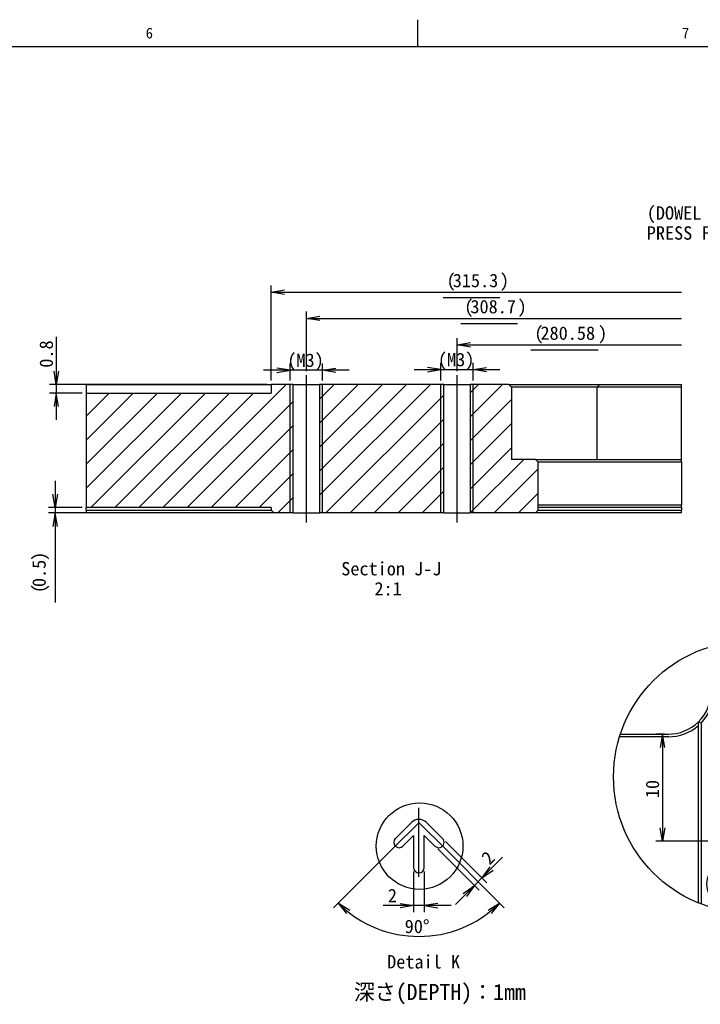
# Model space of a CAD drawing. Extents: x 0 to 826, y -21 to 621.
# Tile 28 of 29: x 546 to 674, y 395 to 579. Entities that reach past the tile are written whole.
import ezdxf
from ezdxf.enums import TextEntityAlignment as Align
from ezdxf.lldxf.tags import DXFTag

# ---------------------------------------------------------------- set-up
doc = ezdxf.new("R2010")
doc.units = 0
for name, color, linetype in [('DEFAULT', 7, 'CONTINUOUS'), ('LAYER0$C$L0', 7, 'CONTINUOUS'), ('LAYER1$C$L1', 7, 'CONTINUOUS'), ('MKA-275630B', 7, 'CONTINUOUS')]:
    doc.layers.add(name, color=color, linetype=linetype)
doc.styles.add('SEACAD_ARIAL_TTF', font='txt')
doc.styles.add('SEACAD_SOLID_EDGE_ANSI1_SY', font='semeca1.ttf')
tags = doc.linetypes.add('CENTER2', pattern=[28.575, 19.05, -3.175, 3.175, -3.175]).pattern_tags.tags
tags[10:11] = [DXFTag(74, 4), DXFTag(75, 0), DXFTag(340, '0'), DXFTag(46, 0.0), DXFTag(50, 0.0), DXFTag(44, 0.0), DXFTag(45, 0.0)]
tags[8:9] = [DXFTag(74, 4), DXFTag(75, 0), DXFTag(340, '0'), DXFTag(46, 0.0), DXFTag(50, 0.0), DXFTag(44, 0.0), DXFTag(45, 0.0)]
tags[6:7] = [DXFTag(74, 4), DXFTag(75, 0), DXFTag(340, '0'), DXFTag(46, 0.0), DXFTag(50, 0.0), DXFTag(44, 0.0), DXFTag(45, 0.0)]
tags[4:5] = [DXFTag(74, 4), DXFTag(75, 0), DXFTag(340, '0'), DXFTag(46, 0.0), DXFTag(50, 0.0), DXFTag(44, 0.0), DXFTag(45, 0.0)]
tags = doc.linetypes.add('HIDDEN2', pattern=[4.7625, 3.175, -1.5875]).pattern_tags.tags
tags[6:7] = [DXFTag(74, 4), DXFTag(75, 0), DXFTag(340, '0'), DXFTag(46, 0.0), DXFTag(50, 0.0), DXFTag(44, 0.0), DXFTag(45, 0.0)]
tags[4:5] = [DXFTag(74, 4), DXFTag(75, 0), DXFTag(340, '0'), DXFTag(46, 0.0), DXFTag(50, 0.0), DXFTag(44, 0.0), DXFTag(45, 0.0)]
doc.dimstyles.new('JIS', dxfattribs={"dimtxt": 2.5, "dimasz": 2.5, "dimexe": 1.25, "dimexo": 0.75, "dimgap": 1.25, "dimtad": 1, "dimlfac": 0.5, "dimtxsty": 'SEACAD_ARIAL_TTF', "dimsah": 1, "dimcen": 1.25, "dimazin": 3, "dimtfac": 1, "dimtmove": 0, "dimatfit": 3, "dimtolj": 1})

# ---------------------------------------------------------------- blocks, each defined once
blk = doc.blocks.new('SEANNOT_GROUP302')
at = {"layer": 'DEFAULT', "color": 7, "linetype": 'CENTER2'}
blk.add_line((628.08, 485.12), (628.08, 512.62), dxfattribs=at)
blk = doc.blocks.new('SEANNOT_GROUP303')
at = {"layer": 'DEFAULT', "color": 7, "linetype": 'CENTER2'}
blk.add_line((599.96, 485.12), (599.96, 512.62), dxfattribs=at)
blk = doc.blocks.new('SEANNOT_GROUP306')
at = {"layer": 'DEFAULT', "color": 7, "linetype": 'CENTER2'}
blk.add_line((620.97, 418.9), (620.97, 431.79), dxfattribs=at)
blk = doc.blocks.new('SEANNOT_GROUP307')
at = {"layer": 'DEFAULT', "color": 7, "linetype": 'CENTER2'}
blk.add_line((621, 429.09), (616.04, 424.12), dxfattribs=at)
blk = doc.blocks.new('SEANNOT_GROUP308')
at = {"layer": 'DEFAULT', "color": 7, "linetype": 'CENTER2'}
blk.add_line((625.91, 424.12), (620.94, 429.09), dxfattribs=at)
blk = doc.blocks.new('SEANNOT_GROUP314')
at = {"layer": 'DEFAULT', "color": 7, "linetype": 'CONTINUOUS'}
blk.add_line((723.32, 542.91), (720.82, 542.91), dxfattribs=at)
for points in [[(723.32, 542.91), (734.1, 518.25)], [(733.48, 520.71), (734.1, 518.25), (732.72, 520.37)]]:
    blk.add_lwpolyline(points, dxfattribs=at)
for s, style, p in [('(DOWEL PIN ', 'SEACAD_ARIAL_TTF', (663.51, 544.16)), ('O', 'SEACAD_SOLID_EDGE_ANSI1_SY', (685.41, 544.16)), ('2.5m6X8-A-SUS303', 'SEACAD_ARIAL_TTF', (688.26, 544.16)), ('PRESS FIT (16 PLACES))', 'SEACAD_ARIAL_TTF', (663.51, 540.41))]:
    blk.add_text(s, height=2.5, dxfattribs=dict(at, style=style)).set_placement(p, align=Align.TOP_LEFT)
blk = doc.blocks.new('SE44')
at = {"layer": 'MKA-275630B', "linetype": 'CONTINUOUS'}
h = blk.add_hatch(dxfattribs=at)
h.set_pattern_fill('LINE', angle=45, style=0)
h.paths.add_polyline_path([(558.86, 509.27), (558.86, 487.87), (593.36, 487.87), (593.36, 487.37), (593.86, 486.87), (597.5, 486.87), (597.5, 510.87), (593.36, 510.87), (593.36, 509.27)])
h = blk.add_hatch(dxfattribs=at)
h.set_pattern_fill('LINE', angle=45, style=0)
h.paths.add_polyline_path([(602.42, 510.87), (602.42, 486.87), (625.62, 486.87), (625.62, 510.87)])
h = blk.add_hatch(dxfattribs=at)
h.set_pattern_fill('LINE', angle=45, style=0)
h.paths.add_polyline_path([(643.26, 487.37), (643.26, 496.37), (642.76, 496.87), (638.26, 496.87), (638.26, 510.37), (637.76, 510.87), (630.54, 510.87), (630.54, 486.87), (642.76, 486.87)])
at = {"layer": 'MKA-275630B', "color": 7, "linetype": 'CONTINUOUS'}
for p, q in [((558.86, 510.87), (563.11, 510.87)), ((558.86, 510.87), (558.86, 509.28)), ((563.11, 510.87), (585.36, 510.87)), ((585.36, 510.87), (593.36, 510.87)), ((593.36, 510.87), (593.36, 509.27)), ((597.5, 510.87), (593.36, 510.87)), ((596.96, 486.87), (596.96, 510.87)), ((597.5, 510.87), (602.42, 510.87)), ((597.5, 486.87), (597.5, 510.87)), ((602.42, 510.87), (602.42, 486.87)), ((625.62, 510.87), (602.42, 510.87)), ((602.96, 486.87), (602.96, 510.87)), ((625.08, 486.87), (625.08, 510.87)), ((625.62, 510.87), (630.54, 510.87)), ((625.62, 486.87), (625.62, 510.87)), ((630.54, 510.87), (630.54, 486.87)), ((637.76, 510.87), (630.54, 510.87)), ((631.08, 486.87), (631.08, 510.87)), ((637.76, 510.87), (645.26, 510.87)), ((637.76, 510.87), (638.26, 510.37)), ((645.26, 510.37), (638.26, 510.37)), ((638.26, 510.37), (638.26, 496.87)), ((645.26, 510.87), (654.76, 510.87)), ((654.26, 510.37), (645.26, 510.37)), ((654.76, 510.87), (654.26, 510.37)), ((662.26, 510.37), (654.26, 510.37)), ((654.26, 496.87), (654.26, 510.37)), ((654.76, 510.87), (662.26, 510.87)), ((662.26, 510.87), (670.01, 510.87)), ((670.01, 510.37), (662.26, 510.37)), ((670.01, 510.37), (670.01, 510.87)), ((670.01, 496.87), (670.01, 510.37)), ((558.86, 509.27), (593.36, 509.27)), ((558.86, 509.27), (558.86, 487.87)), ((642.76, 496.87), (638.26, 496.87)), ((642.76, 496.87), (670.01, 496.87)), ((642.76, 496.87), (643.26, 496.37)), ((670.01, 496.37), (670.01, 496.87)), ((670.01, 496.37), (643.26, 496.37)), ((643.26, 487.37), (643.26, 496.37)), ((670.01, 496.37), (670.01, 488.37)), ((593.36, 487.87), (558.86, 487.87)), ((558.86, 487.37), (558.86, 487.86)), ((558.86, 487.37), (585.36, 487.37)), ((558.86, 487.37), (558.86, 486.87)), ((585.36, 487.37), (593.36, 487.37)), ((593.36, 487.87), (593.36, 487.37)), ((593.86, 486.87), (593.36, 487.37)), ((643.26, 487.37), (642.76, 486.87)), ((643.26, 488.37), (670.01, 488.37)), ((670.01, 487.87), (643.26, 487.87)), ((643.26, 487.37), (670.01, 487.37)), ((670.01, 487.87), (670.01, 488.37)), ((670.01, 487.87), (670.01, 487.37)), ((670.01, 486.87), (670.01, 487.37)), ((585.36, 486.87), (558.86, 486.87)), ((593.86, 486.87), (585.36, 486.87)), ((597.5, 486.87), (593.86, 486.87)), ((597.5, 486.87), (602.42, 486.87)), ((625.62, 486.87), (602.42, 486.87)), ((625.62, 486.87), (630.54, 486.87)), ((642.76, 486.87), (630.54, 486.87)), ((670.01, 486.87), (642.76, 486.87))]:
    blk.add_line(p, q, dxfattribs=at)
blk = doc.blocks.new('DMBLK322')
at = {"layer": 'DEFAULT', "color": 7, "linetype": 'CONTINUOUS'}
for p, q in [((553.26, 519.77), (553.26, 504.27)), ((592.61, 510.87), (552.01, 510.87)), ((558.11, 509.27), (552.01, 509.27))]:
    blk.add_line(p, q, dxfattribs=at)
for points in [[(553.68, 513.37), (553.26, 510.87), (552.85, 513.37)], [(553.68, 506.77), (553.26, 509.27), (552.85, 506.77)]]:
    blk.add_lwpolyline(points, dxfattribs=at)
at = {"layer": 'DEFAULT', "color": 7, "linetype": 'CONTINUOUS', "style": 'SEACAD_ARIAL_TTF'}
blk.add_text('0.8', height=2.5, rotation=90, dxfattribs=at).set_placement((550.14, 514.01), align=Align.TOP_LEFT)
blk = doc.blocks.new('DMBLK325')
at = {"layer": 'DEFAULT', "color": 7, "linetype": 'CONTINUOUS'}
for p, q in [((593.36, 511.62), (593.36, 529.35)), ((593.36, 528.1), (670.01, 528.1)), ((625.51, 527.14), (636.09, 527.14))]:
    blk.add_line(p, q, dxfattribs=at)
blk.add_lwpolyline([(595.86, 527.69), (593.36, 528.1), (595.86, 528.52)], dxfattribs=at)
at = {"layer": 'DEFAULT', "color": 7, "linetype": 'CONTINUOUS', "style": 'SEACAD_ARIAL_TTF'}
for s, p in [('(', (626.14, 531.54)), ('315.3', (627.28, 531.54)), (')', (636.09, 531.54))]:
    blk.add_text(s, height=2.5, dxfattribs=at).set_placement(p, align=Align.TOP_LEFT)
blk = doc.blocks.new('DMBLK326')
at = {"layer": 'DEFAULT', "color": 7, "linetype": 'CONTINUOUS'}
for p, q in [((599.96, 513.37), (599.96, 524.47)), ((599.96, 523.22), (670.01, 523.22)), ((628.81, 522.26), (639.39, 522.26))]:
    blk.add_line(p, q, dxfattribs=at)
blk.add_lwpolyline([(602.46, 522.8), (599.96, 523.22), (602.46, 523.64)], dxfattribs=at)
at = {"layer": 'DEFAULT', "color": 7, "linetype": 'CONTINUOUS', "style": 'SEACAD_ARIAL_TTF'}
for s, p in [('(', (629.44, 526.66)), ('308.7', (630.58, 526.66)), (')', (639.39, 526.66))]:
    blk.add_text(s, height=2.5, dxfattribs=at).set_placement(p, align=Align.TOP_LEFT)
blk = doc.blocks.new('DMBLK327')
at = {"layer": 'DEFAULT', "color": 7, "linetype": 'CONTINUOUS'}
for p, q in [((628.08, 513.37), (628.08, 519.52)), ((628.08, 518.27), (670.01, 518.27)), ((641.89, 517.31), (654.42, 517.31))]:
    blk.add_line(p, q, dxfattribs=at)
blk.add_lwpolyline([(630.58, 517.85), (628.08, 518.27), (630.58, 518.69)], dxfattribs=at)
at = {"layer": 'DEFAULT', "color": 7, "linetype": 'CONTINUOUS', "style": 'SEACAD_ARIAL_TTF'}
for s, p in [('(', (642.52, 521.71)), ('280.58', (643.66, 521.71)), (')', (654.42, 521.71))]:
    blk.add_text(s, height=2.5, dxfattribs=at).set_placement(p, align=Align.TOP_LEFT)
blk = doc.blocks.new('DMBLK329')
at = {"layer": 'DEFAULT', "color": 7, "linetype": 'CONTINUOUS'}
for p, q in [((620.08, 513.65), (636.08, 513.65)), ((625.08, 511.62), (625.08, 514.9)), ((631.08, 511.62), (631.08, 514.9))]:
    blk.add_line(p, q, dxfattribs=at)
for points in [[(622.58, 513.24), (625.08, 513.65), (622.58, 514.07)], [(633.58, 513.24), (631.08, 513.65), (633.58, 514.07)]]:
    blk.add_lwpolyline(points, dxfattribs=at)
at = {"layer": 'DEFAULT', "color": 7, "linetype": 'CONTINUOUS', "style": 'SEACAD_ARIAL_TTF'}
blk.add_text('(M3)', height=2.5, dxfattribs=at).set_placement((624.52, 516.78), align=Align.TOP_LEFT)
blk = doc.blocks.new('DMBLK330')
at = {"layer": 'DEFAULT', "color": 7, "linetype": 'CONTINUOUS'}
for p, q in [((607.96, 513.52), (591.96, 513.52)), ((596.96, 511.62), (596.96, 514.77)), ((602.96, 511.62), (602.96, 514.77))]:
    blk.add_line(p, q, dxfattribs=at)
for points in [[(594.46, 513.1), (596.96, 513.52), (594.46, 513.94)], [(605.46, 513.1), (602.96, 513.52), (605.46, 513.94)]]:
    blk.add_lwpolyline(points, dxfattribs=at)
at = {"layer": 'DEFAULT', "color": 7, "linetype": 'CONTINUOUS', "style": 'SEACAD_ARIAL_TTF'}
blk.add_text('(M3)', height=2.5, dxfattribs=at).set_placement((596.4, 516.65), align=Align.TOP_LEFT)
blk = doc.blocks.new('SE47')
at = {"layer": 'MKA-275630B', "color": 7, "linetype": 'CONTINUOUS'}
for p, q in [((619.56, 429.06), (616.57, 426.07)), ((625.38, 426.07), (622.39, 429.06)), ((617.98, 424.65), (619.97, 426.64)), ((619.97, 426.64), (619.97, 420.65)), ((621.97, 420.65), (621.97, 426.64)), ((621.97, 426.64), (623.97, 424.65))]:
    blk.add_line(p, q, dxfattribs=at)
for centre, radius, start, end in [((620.97, 427.64), 2, 45, 135), ((617.27, 425.36), 1, 135, 315), ((624.67, 425.36), 1, 225, 45), ((620.97, 420.65), 1, 180, 0)]:
    blk.add_arc(centre, radius, start, end, dxfattribs=at)
blk = doc.blocks.new('DMBLK338')
at = {"layer": 'DEFAULT', "color": 7, "linetype": 'CONTINUOUS'}
for p, q in [((618.17, 426.26), (605.04, 413.13)), ((623.6, 426.43), (636.9, 413.13))]:
    blk.add_line(p, q, dxfattribs=at)
for points in [[(607.52, 412.04), (605.93, 414.01), (608.07, 412.66)], [(633.87, 412.66), (636.02, 414.01), (634.43, 412.04)]]:
    blk.add_lwpolyline(points, dxfattribs=at)
blk.add_arc((620.97, 429.06), 21.28, 225, 315, dxfattribs=at)
at = {"layer": 'DEFAULT', "color": 7, "linetype": 'CONTINUOUS', "style": 'SEACAD_ARIAL_TTF'}
blk.add_text('90°', height=2.5, rotation=360, dxfattribs=at).set_placement((618.31, 410.91), align=Align.TOP_LEFT)
blk = doc.blocks.new('DMBLK339')
at = {"layer": 'DEFAULT', "color": 7, "linetype": 'CONTINUOUS'}
for p, q in [((625.91, 425.54), (633.62, 417.82)), ((624.5, 424.12), (632.21, 416.41)), ((636.59, 422.56), (627.79, 413.76))]:
    blk.add_line(p, q, dxfattribs=at)
for points in [[(634.21, 420.77), (632.74, 418.71), (634.8, 420.18)], [(629.26, 415.82), (631.33, 417.29), (629.85, 415.23)]]:
    blk.add_lwpolyline(points, dxfattribs=at)
at = {"layer": 'DEFAULT', "color": 7, "linetype": 'CONTINUOUS', "style": 'SEACAD_ARIAL_TTF'}
blk.add_text('2', height=2.5, rotation=45, dxfattribs=at).set_placement((632.38, 422.76), align=Align.TOP_LEFT)
blk = doc.blocks.new('DMBLK340')
at = {"layer": 'DEFAULT', "color": 7, "linetype": 'CONTINUOUS'}
for p, q in [((619.97, 419.9), (619.97, 412.29)), ((621.97, 419.9), (621.97, 412.29)), ((626.97, 413.54), (614.3, 413.54))]:
    blk.add_line(p, q, dxfattribs=at)
for points in [[(617.47, 413.96), (619.97, 413.54), (617.47, 413.12)], [(624.47, 413.96), (621.97, 413.54), (624.47, 413.12)]]:
    blk.add_lwpolyline(points, dxfattribs=at)
at = {"layer": 'DEFAULT', "color": 7, "linetype": 'CONTINUOUS', "style": 'SEACAD_ARIAL_TTF'}
blk.add_text('2', height=2.5, dxfattribs=at).set_placement((615.18, 416.67), align=Align.TOP_LEFT)
blk = doc.blocks.new('SE50')
at = {"layer": 'MKA-275630B', "color": 7, "linetype": 'CONTINUOUS'}
for p, q in [((675.54, 453.56), (675.54, 461.94)), ((676.04, 462.09), (676.04, 453.56)), ((704.02, 423.84), (704.02, 451.33)), ((704.52, 450.52), (704.52, 424.64)), ((673.14, 414.06), (673.14, 447.85)), ((673.64, 447.64), (673.14, 447.85)), ((673.64, 447.64), (673.64, 413.86)), ((667.54, 445.06), (658.42, 445.06)), ((658.58, 445.56), (667.54, 445.56)), ((685.14, 426.16), (685.14, 434.96)), ((685.74, 435.56), (687.7, 435.56)), ((686.32, 434.59), (686.32, 431.15)), ((686.32, 431.15), (687.81, 431.15)), ((688.88, 430.33), (690.41, 426.38)), ((687.75, 430.18), (686.32, 430.18)), ((686.32, 430.18), (686.32, 426.16)), ((689.35, 425.95), (687.75, 430.18))]:
    blk.add_line(p, q, dxfattribs=at)
at = {"layer": 'MKA-275630B', "color": 7, "linetype": 'HIDDEN2'}
blk.add_circle((679.74, 417.56), 5, dxfattribs=at)
at = {"layer": 'MKA-275630B', "color": 7, "linetype": 'CONTINUOUS'}
for radius in [3, 2.3]:
    blk.add_circle((679.74, 417.56), radius, dxfattribs=at)
for centre, radius, start, end in [((667.54, 453.56), 8, 314.427, 0), ((667.54, 453.56), 8.5, 315.8606, 0), ((667.54, 453.56), 8, 270, 314.427), ((667.54, 453.56), 8.5, 270, 311.2102), ((685.74, 434.96), 0.6, 90, 180), ((685.74, 426.16), 0.6, 180, 270), ((685.72, 426.16), 0.6, 272.0759, 0), ((689.91, 426.16), 0.6, 200.6888, 264.1556), ((689.85, 426.16), 0.6, 270, 21.1407)]:
    blk.add_arc(centre, radius, start, end, dxfattribs=at)
for points, knots in [([(687.81, 431.15), (688.22, 431.15), (688.58, 431.3), (688.88, 431.61), (689.16, 431.89), (689.29, 432.3), (689.29, 433.36), (689.14, 433.76), (688.49, 434.41), (688.03, 434.59), (687.45, 434.59), (687.07, 434.59), (686.69, 434.59), (686.32, 434.59)], [0, 0, 0, 0, 0.184488, 0.184488, 0.184488, 0.400315, 0.400315, 0.60288, 0.60288, 0.827506, 0.827506, 0.827506, 1, 1, 1, 1]), ([(687.7, 435.56), (688.56, 435.56), (689.26, 435.29), (690.25, 434.3), (690.47, 433.66), (690.47, 432.09), (690.25, 431.48), (689.81, 431), (689.49, 430.66), (689.19, 430.43), (688.88, 430.33)], [0, 0, 0, 0, 0.330891, 0.330891, 0.600779, 0.600779, 0.847592, 0.847592, 0.847592, 1, 1, 1, 1])]:
    blk.add_open_spline(points, degree=3, knots=knots, dxfattribs=at)
blk = doc.blocks.new('DMBLK342')
at = {"layer": 'DEFAULT', "color": 7, "linetype": 'CONTINUOUS'}
for p, q in [((666.79, 445.56), (665.19, 445.56)), ((666.44, 445.56), (666.44, 425.56)), ((684.99, 425.56), (665.19, 425.56))]:
    blk.add_line(p, q, dxfattribs=at)
for points in [[(666.86, 443.06), (666.44, 445.56), (666.02, 443.06)], [(666.86, 428.06), (666.44, 425.56), (666.02, 428.06)]]:
    blk.add_lwpolyline(points, dxfattribs=at)
at = {"layer": 'DEFAULT', "color": 7, "linetype": 'CONTINUOUS', "style": 'SEACAD_ARIAL_TTF'}
blk.add_text('10', height=2.5, rotation=90, dxfattribs=at).set_placement((663.31, 433.61), align=Align.TOP_LEFT)
blk = doc.blocks.new('DMBLK395')
at = {"layer": 'DEFAULT', "color": 7, "linetype": 'CONTINUOUS'}
for p, q in [((553.06, 492.87), (553.06, 470.13)), ((558.11, 487.87), (551.81, 487.87)), ((571.36, 486.87), (551.81, 486.87))]:
    blk.add_line(p, q, dxfattribs=at)
for points in [[(553.47, 490.37), (553.06, 487.87), (552.64, 490.37)], [(553.47, 484.37), (553.06, 486.87), (552.64, 484.37)]]:
    blk.add_lwpolyline(points, dxfattribs=at)
at = {"layer": 'DEFAULT', "color": 7, "linetype": 'CONTINUOUS', "style": 'SEACAD_ARIAL_TTF'}
for s, p in [(')', (548.79, 477.93)), ('0.5', (548.79, 473.04)), ('(', (548.79, 471.9))]:
    blk.add_text(s, height=2.5, rotation=90, dxfattribs=at).set_placement(p, align=Align.TOP_LEFT)

msp = doc.modelspace()

# ---------------------------------------------------------------- linework, layer by layer
at = {"layer": 'DEFAULT', "color": 7, "linetype": 'CENTER2'}
for centre, radius in [((682.6818, 437.5842), 25.3849), ((621.0934, 424.6562), 8.0855)]:
    msp.add_circle(centre, radius, dxfattribs=at)
at = {"layer": 'LAYER0$C$L0', "color": 7, "linetype": 'CONTINUOUS'}
for p, q in [((620.75, 574), (620.75, 579)), ((20, 574), (821, 574))]:
    msp.add_line(p, q, dxfattribs=at)

# ---------------------------------------------------------------- block references
at = {"layer": 'DEFAULT'}
for name in ['SEANNOT_GROUP314', 'SEANNOT_GROUP303', 'SEANNOT_GROUP302', 'SE44', 'SE50', 'SEANNOT_GROUP306', 'SEANNOT_GROUP307', 'SE47', 'SEANNOT_GROUP308']:
    msp.add_blockref(name, (0, 0), dxfattribs=at)

# ---------------------------------------------------------------- texts
at = {"layer": 'DEFAULT', "color": 7, "linetype": 'CONTINUOUS', "style": 'SEACAD_ARIAL_TTF'}
for s, height, p in [('Section J-J', 2.5, (606.4646, 477.7152)), ('2:1', 2.5, (612.6603, 473.9652)), ('Detail K', 2.5, (615.0339, 404.2946)), ('深さ(DEPTH)：1mm', 3, (608.8267, 398.9081))]:
    msp.add_text(s, height=height, dxfattribs=at).set_placement(p, align=Align.TOP_LEFT)
at = {"layer": 'LAYER1$C$L1', "color": 7, "linetype": 'CONTINUOUS', "style": 'SEACAD_ARIAL_TTF'}
for s, p in [('6', (569.9549, 577.5)), ('7', (670.0799, 577.5))]:
    msp.add_text(s, height=2, dxfattribs=at).set_placement(p, align=Align.TOP_LEFT)

# ---------------------------------------------------------------- dimensions: what is measured, and where the dimension line sits
at = {"layer": 'DEFAULT', "color": 7, "linetype": 'CONTINUOUS'}
for base, p1, p2, text, override, picture, middle in [((670.0055, 528.1022), (593.3604, 510.8707), (670.0055, 510.3707), '\\A1;(\\L315.300)', {"dimse2": 1}, 'DMBLK325', (631.6829, 528.1022)), ((670.0055, 523.2199), (599.9604, 512.6207), (670.0055, 510.3707), '\\A1;(\\L308.700)', {"dimse2": 1}, 'DMBLK326', (634.9829, 523.2199)), ((670.0055, 518.2716), (628.0804, 512.6207), (670.0055, 510.3707), '\\A1;(\\L280.580)', {"dimse2": 1}, 'DMBLK327', (649.0429, 518.2716)), ((619.9727, 413.5402), (621.9727, 420.6484), (619.9727, 420.6484), '\\A1;<>', {"dimlfac": 1}, 'DMBLK340', (618.0087, 413.5402))]:
    dim = msp.add_linear_dim(base=base, p1=p1, p2=p2, text=text, dimstyle='JIS', override=override, dxfattribs=at)
    dim.commit()
    dim.dimension.update_dxf_attribs({"geometry": picture, "text_midpoint": middle, "dimtype": 160})
for base, p1, p2, angle, text, picture, middle, dimtype in [((553.2636, 509.2707), (593.3604, 510.8707), (558.855, 509.2707), 90, '\\A1;<>', 'DMBLK322', (553.2636, 513.1325), 160), ((625.0804, 513.6533), (625.0804, 510.8707), (631.0804, 510.8707), 0, '\\A1;(M3) {}', 'DMBLK329', (628.0804, 513.6533), 161), ((553.0574, 486.8707), (558.855, 487.8707), (572.1077, 486.8707), 90, '\\A1;(<>)', 'DMBLK395', (553.0574, 478.5616), 160), ((666.4392, 425.5624), (667.5412, 445.5624), (685.7412, 425.5624), 90, '\\A1;<>', 'DMBLK342', (666.4392, 435.5624), 160)]:
    dim = msp.add_linear_dim(base=base, p1=p1, p2=p2, angle=angle, text=text, dimstyle='JIS', dxfattribs=at)
    dim.commit()
    dim.dimension.update_dxf_attribs({"geometry": picture, "text_midpoint": middle, "dimtype": dimtype})
dim = msp.add_linear_dim(base=(596.9604, 513.5213), p1=(602.9604, 510.8707), p2=(596.9604, 510.8707), text='\\A1;(M3) {}', dimstyle='JIS', dxfattribs=at)
dim.commit()
dim.dimension.update_dxf_attribs({"geometry": 'DMBLK330', "text_midpoint": (599.9604, 513.5213), "dimtype": 160})
dim = msp.add_angular_dim_2l(base=(620.97273, 407.78288), line1=((620.97273, 429.05842), (620.9424, 429.08875)), line2=((620.97273, 429.05842), (621.00306, 429.08875)), text='\\A1;<>', dimstyle='JIS', override={"dimlfac": 1, "dimtofl": 0}, dxfattribs=at)
dim.commit()
dim.dimension.update_dxf_attribs({"geometry": 'DMBLK338', "text_midpoint": (620.97273, 407.78288), "dimtype": 162})
dim = msp.add_linear_dim(base=(632.7392, 418.7061), p1=(625.3798, 426.0655), p2=(623.9656, 424.6513), angle=225, text='\\A1;<>', dimstyle='JIS', override={"dimlfac": 1}, dxfattribs=at)
dim.commit()
dim.dimension.update_dxf_attribs({"geometry": 'DMBLK339', "text_midpoint": (633.9679, 419.9348), "dimtype": 161})

doc.saveas('drawing.dxf')
